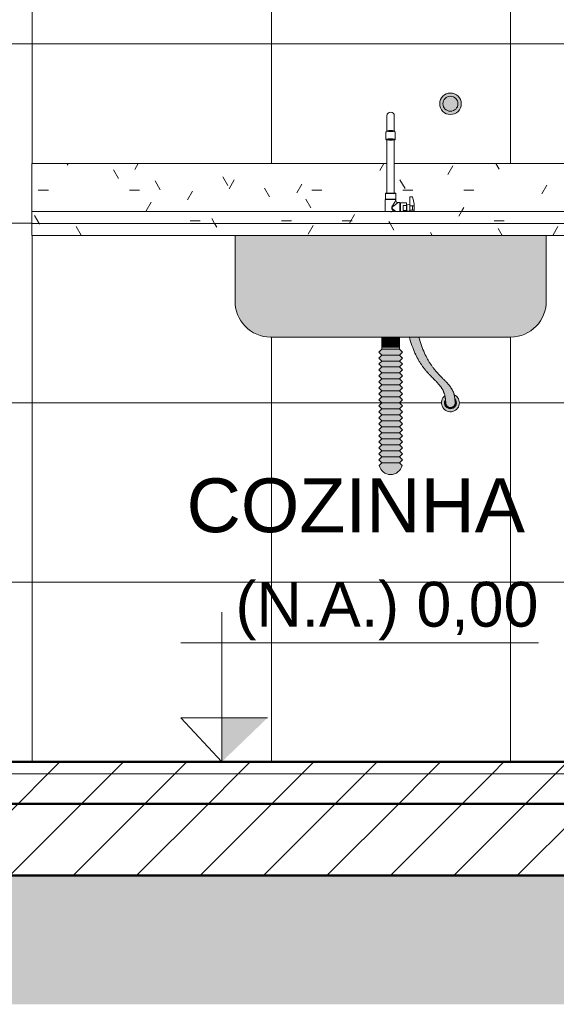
# Model space of a CAD drawing. Header units: metres. Extents: x -2.1 to 42.5, y -15.2 to 5.6.
# Tile 10 of 256: x 4 to 4.9, y -0.4 to 1.2. Entities that reach past the tile are written whole.
import ezdxf

# ---------------------------------------------------------------- set-up
doc = ezdxf.new("R2010")
doc.units = ezdxf.units.M
doc.layers.add('A-DETL', color=7, linetype='Continuous', lineweight=5, true_color=0x00a600)
for name, color, linetype, lineweight in [('A-DETL-GENF', 7, 'Continuous', 5), ('A-FLOR', 7, 'Continuous', 5), ('A-FLOR-MCUT', 7, 'Continuous', 5), ('A-FLOR-PATT', 7, 'Continuous', 50), ('A-WALL-PATT', 7, 'Continuous', 50), ('C-TOPO', 7, 'Continuous', 5), ('G-ANNO-DIMS', 7, 'Continuous', 9), ('G-ANNO-TEXT', 7, 'Continuous', 9), ('P-SANR-FIXT', 7, 'Continuous', 5), ('Q-CASE', 7, 'Continuous', 5)]:
    doc.layers.add(name, color=color, linetype=linetype, lineweight=lineweight)
doc.styles.add('Arial', font='arial.ttf', dxfattribs={"height": 0.075})
doc.styles.add('Arial_1', font='arial.ttf', dxfattribs={"height": 0.09})
pattern_1 = [(45, (2.348, 2.53), (-0.053033, 0.053033), [])]
pattern_2 = [(0, (2.348, 2.53), (0.2032, 0.0508), [0.01676, -0.13564, 0.01676, -0.13564, -0.8128]), (0, (2.348, 2.53), (0.2032, 0.0508), [-0.3048, 0.01676, -0.28804, 0.01676, -0.13564, -0.3556]), (0, (2.348, 2.53), (0.2032, 0.0508), [-0.762, 0.01676, -0.08484, 0.01676, -0.23724]), (120, (2.425, 2.555), (-0.1455941, 0.1505764), [0.01676, -0.13564, 0.01676, -0.13564, -0.8128]), (120, (2.425, 2.555), (-0.1455941, 0.1505764), [-0.3048, 0.01676, -0.28804, 0.01676, -0.13564, -0.3556]), (120, (2.425, 2.555), (-0.1455941, 0.1505764), [-0.762, 0.01676, -0.08484, 0.01676, -0.23724]), (240, (2.45, 2.657), (-0.0576059, -0.2013764), [0.01676, -0.13564, 0.01676, -0.13564, -0.8128]), (240, (2.45, 2.657), (-0.0576059, -0.2013764), [-0.3048, 0.01676, -0.28804, 0.01676, -0.13564, -0.3556]), (240, (2.45, 2.657), (-0.0576059, -0.2013764), [-0.762, 0.01676, -0.08484, 0.01676, -0.23724])]

# ---------------------------------------------------------------- blocks, each defined once
blk = doc.blocks.new('Tampo de Bancada com Cuba - Granilite 50cm-2857465-C')
at = {"layer": 'Q-CASE', "true_color": 0xa7a7a7}
h = blk.add_hatch(dxfattribs=at)
h.set_pattern_fill('FP_2', color=253, style=0, pattern_type=2)
h.set_pattern_definition(pattern_2)
h.paths.add_polyline_path([(4.0136, 0.92), (4.6046, 0.92), (4.6046, 0.9398), (4.6059, 0.9398), (4.6059, 0.9407), (4.605, 0.941), (4.605, 0.9499), (4.6075, 0.9505), (4.6075, 1), (4.0136, 1), (4.0136, 0.9695)])
h.paths.add_polyline_path([(5.0576, 0.92), (5.2136, 0.92), (5.2136, 1), (4.6197, 1), (4.62, 0.9504), (4.6222, 0.9499), (4.6222, 0.9407), (4.6213, 0.9407), (4.6213, 0.9398), (4.6243, 0.9352), (4.626, 0.9347), (4.6292, 0.9345), (4.6292, 0.9337), (4.63, 0.9337), (4.63, 0.9345), (4.64, 0.9345), (4.64, 0.9305), (4.6408, 0.9305), (4.6408, 0.9313), (4.6457, 0.9319), (4.6457, 0.9442), (4.6504, 0.9437), (4.6529, 0.9313), (4.6529, 0.92), (4.8631, 0.92)])
h.paths.add_polyline_path([(4.6454, 0.92), (4.6408, 0.9206), (4.6408, 0.9214), (4.64, 0.9214), (4.64, 0.92), (4.6408, 0.92)])
h.paths.add_polyline_path([(4.6225, 0.9382), (4.6216, 0.9398), (4.6225, 0.9398)])
h = blk.add_hatch(dxfattribs=at)
h.set_pattern_fill('FP_2', color=253, style=0, pattern_type=2)
h.set_pattern_definition(pattern_2)
h.paths.add_polyline_path([(5.0576, 0.9), (5.2136, 0.9), (5.2136, 0.92), (4.0136, 0.92), (4.0136, 0.9), (4.8631, 0.9)])
h = blk.add_hatch(dxfattribs=at)
h.set_pattern_fill('FP_2', color=253, style=0, pattern_type=2)
h.set_pattern_definition(pattern_2)
h.paths.add_polyline_path([(5.2136, 0.88), (5.2136, 0.9), (4.0136, 0.9), (4.0136, 0.88), (5.0576, 0.88)])
at = {"layer": 'Q-CASE'}
for p, q in [((4.0136, 1), (4.6075, 1)), ((4.0136, 0.92), (4.0136, 1)), ((4.6197, 1), (5.2136, 1)), ((5.2136, 1), (5.2136, 0.92)), ((4.0136, 0.92), (5.2136, 0.92)), ((4.0136, 0.9), (4.0136, 0.92)), ((5.2136, 0.9), (5.2136, 0.92)), ((5.2136, 0.9), (4.0136, 0.9)), ((4.0136, 0.9), (5.2136, 0.9)), ((4.0136, 0.88), (4.0136, 0.9)), ((5.2136, 0.88), (5.2136, 0.9)), ((4.3536, 0.88), (4.0136, 0.88)), ((5.2136, 0.88), (4.8736, 0.88))]:
    blk.add_line(p, q, dxfattribs=at)
blk = doc.blocks.new('TORNEIRA DE MESA_ BICA MÓVEL_ BICA ALTA - 1167_C34_Cromado CR10-2217854-C')
at = {"layer": 'P-SANR-FIXT'}
for p, q in [((4.6075, 1.08), (4.6075, 1.055)), ((4.6197, 1.055), (4.6197, 1.08)), ((4.6057, 1.053), (4.6057, 1.0409)), ((4.6075, 1.0396), (4.6075, 0.9505)), ((4.6197, 0.9505), (4.6197, 1.0396)), ((4.6214, 1.0409), (4.6214, 1.053)), ((4.6059, 0.9398), (4.6046, 0.9398)), ((4.6046, 0.9398), (4.6046, 0.92)), ((4.6056, 0.9505), (4.605, 0.9499)), ((4.605, 0.9499), (4.605, 0.9407)), ((4.605, 0.9499), (4.6222, 0.9499)), ((4.605, 0.9407), (4.6059, 0.9407)), ((4.6075, 0.9505), (4.6056, 0.9505)), ((4.6059, 0.9407), (4.6059, 0.9398)), ((4.6059, 0.9407), (4.6213, 0.9407)), ((4.6059, 0.9398), (4.6213, 0.9398)), ((4.6075, 0.9505), (4.6197, 0.9505)), ((4.6225, 0.9382), (4.6165, 0.9294)), ((4.6216, 0.9505), (4.6197, 0.9505)), ((4.6213, 0.9398), (4.6213, 0.9407)), ((4.6213, 0.9407), (4.6222, 0.9407)), ((4.6225, 0.9398), (4.6213, 0.9398)), ((4.6222, 0.9499), (4.6216, 0.9505)), ((4.6222, 0.9407), (4.6222, 0.9499)), ((4.6225, 0.9382), (4.6225, 0.9398)), ((4.6497, 0.9442), (4.6457, 0.9442)), ((4.6457, 0.9442), (4.6457, 0.9314)), ((4.6165, 0.9225), (4.6182, 0.92)), ((4.626, 0.9347), (4.6168, 0.9277)), ((4.6168, 0.9242), (4.6223, 0.92)), ((4.6292, 0.9347), (4.626, 0.9347)), ((4.6292, 0.9337), (4.6292, 0.9347)), ((4.63, 0.9337), (4.6292, 0.9337)), ((4.6292, 0.9337), (4.6292, 0.92)), ((4.64, 0.9345), (4.63, 0.9345)), ((4.63, 0.9345), (4.63, 0.9337)), ((4.63, 0.92), (4.63, 0.9337)), ((4.6348, 0.9301), (4.6348, 0.9218)), ((4.64, 0.9301), (4.6348, 0.9301)), ((4.6348, 0.9218), (4.64, 0.9218)), ((4.64, 0.9305), (4.64, 0.9345)), ((4.6408, 0.9305), (4.64, 0.9305)), ((4.64, 0.9305), (4.64, 0.9214)), ((4.6457, 0.9314), (4.6408, 0.9313)), ((4.6408, 0.9313), (4.6408, 0.9305)), ((4.6408, 0.9305), (4.6408, 0.9214)), ((4.6457, 0.9314), (4.6457, 0.9205)), ((4.6457, 0.9295), (4.6529, 0.9295)), ((4.6457, 0.9224), (4.6529, 0.9224)), ((4.64, 0.92), (4.64, 0.9214)), ((4.64, 0.9214), (4.6408, 0.9214)), ((4.6408, 0.9214), (4.6408, 0.9206)), ((4.6408, 0.9206), (4.6457, 0.9205))]:
    blk.add_line(p, q, dxfattribs=at)
for centre, radius, start, end in [((4.6136, 1.08), 0.00611, 0, 180), ((4.6055, 1.055), 0.00194, 300.0086, 0), ((4.6136, 0.9855), 0.0682, 84.0258, 95.9742), ((4.6136, 1.0204), 0.0351, 79.9629, 100.0371), ((4.6217, 1.055), 0.00194, 180, 239.9914), ((4.6065, 1.0521), 0.00121, 92.5508, 131.4492), ((4.6136, 0.9956), 0.0459, 80.1561, 99.8439), ((4.6069, 1.0409), 0.00113, 180, 234.4583), ((4.6078, 1.043), 0.00344, 243.1079, 264.8921), ((4.6136, 1.0995), 0.0602, 264.1674, 275.8326), ((4.6194, 1.043), 0.00344, 275.1079, 296.8921), ((4.6206, 1.0521), 0.00121, 48.5508, 87.4492), ((4.6203, 1.0409), 0.00113, 305.5417, 0), ((4.626, 0.9382), 0.0035, 180, 270), ((4.6497, 0.9434), 0.0008, 20, 90), ((4.5943, 0.9259), 0.0588, 354.199, 17.5295), ((4.6214, 0.926), 0.00603, 145.542, 214.458), ((4.6181, 0.926), 0.00222, 127, 233), ((4.5943, 0.9259), 0.0561, 356.4132, 3.5868)]:
    blk.add_arc(centre, radius, start, end, dxfattribs=at)
blk.add_ellipse((4.6136, 1.0399), major_axis=(0.00662, 0), ratio=0.119103, start_param=5.892279, end_param=9.815684, dxfattribs=at)
blk = doc.blocks.new('Elevações de ponto - Cota de elevação - corte _N_O e N_A_-1979376-C')
at = {"layer": 'G-ANNO-DIMS'}
blk.add_hatch(color=256, dxfattribs=at).paths.add_polyline_path([(7.1024, 0.0536), (7.0259, -0.02), (7.0259, 0.0536)])
for p, q in [((7.0259, -0.02), (7.0259, 0.23)), ((6.9573, 0.1786), (7.5551, 0.1786)), ((7.0259, -0.02), (6.9573, 0.0536)), ((6.9573, 0.0536), (7.1024, 0.0536)), ((7.0259, 0.0536), (6.9573, 0.0536)), ((6.9573, 0.0536), (7.0259, -0.02)), ((7.0259, -0.02), (7.0259, 0.0536))]:
    blk.add_line(p, q, dxfattribs=at)

msp = doc.modelspace()

# ---------------------------------------------------------------- hatches: boundary and pattern name
at = {"layer": 'A-DETL-GENF', "true_color": 0xebebeb}
h = msp.add_hatch(color=7, dxfattribs=at)
h.paths.add_polyline_path([(4.7136, 1.082), (4.7198, 1.0833), (4.7226, 1.0844), (4.7268, 1.0879), (4.7292, 1.0912), (4.7312, 1.0968), (4.7316, 1.1), (4.731, 1.1047), (4.7292, 1.109), (4.7257, 1.1132), (4.7224, 1.1157), (4.7168, 1.1176), (4.7136, 1.118), (4.7073, 1.1167), (4.7046, 1.1156), (4.7009, 1.1127), (4.6979, 1.1088), (4.696, 1.1032), (4.6956, 1.1), (4.6969, 1.0937), (4.698, 1.091), (4.7015, 1.0868), (4.7054, 1.0841), (4.7089, 1.0826)])
h.paths.add_polyline_path([(4.7136, 1.0875), (4.7089, 1.0885), (4.7073, 1.0892), (4.7046, 1.0914), (4.7028, 1.0937), (4.7015, 1.0968), (4.7011, 1.1), (4.7015, 1.1032), (4.7028, 1.1062), (4.7047, 1.1088), (4.7089, 1.1115), (4.7104, 1.1121), (4.7136, 1.1125), (4.7172, 1.1119), (4.7198, 1.1108), (4.7224, 1.1088), (4.7251, 1.1047), (4.7257, 1.1032), (4.7261, 1.1), (4.7251, 1.0953), (4.7244, 1.0937), (4.7224, 1.0912), (4.7198, 1.0892), (4.7168, 1.0879)])
at = {"layer": 'A-DETL-GENF', "true_color": 0xffffff}
for points in [[(4.7136, 1.0875), (4.7172, 1.0881), (4.7198, 1.0892), (4.7224, 1.0912), (4.7251, 1.0953), (4.7257, 1.0968), (4.7261, 1.1), (4.7251, 1.1047), (4.7244, 1.1062), (4.7222, 1.109), (4.7198, 1.1108), (4.7168, 1.1121), (4.7136, 1.1125), (4.7089, 1.1115), (4.7073, 1.1108), (4.7046, 1.1086), (4.7021, 1.1047), (4.7015, 1.1032), (4.7011, 1.1), (4.7021, 1.0953), (4.7028, 1.0937), (4.7047, 1.0912), (4.7089, 1.0885), (4.7104, 1.0879)], [(4.616, 0.4804), (4.6207, 0.4815), (4.6249, 0.4838), (4.6285, 0.487), (4.6311, 0.491), (4.6328, 0.4955), (4.6283, 0.5), (4.6333, 0.505), (4.6283, 0.51), (4.6333, 0.515), (4.6283, 0.52), (4.6333, 0.525), (4.6283, 0.53), (4.6333, 0.535), (4.6283, 0.54), (4.6333, 0.545), (4.6283, 0.55), (4.6333, 0.555), (4.6283, 0.56), (4.6333, 0.565), (4.6283, 0.57), (4.6333, 0.575), (4.6283, 0.58), (4.6333, 0.585), (4.6283, 0.59), (4.6333, 0.595), (4.6283, 0.6), (4.6333, 0.605), (4.6283, 0.61), (4.6333, 0.615), (4.6283, 0.62), (4.6333, 0.625), (4.6283, 0.63), (4.6333, 0.635), (4.6283, 0.64), (4.6333, 0.645), (4.6283, 0.65), (4.6333, 0.655), (4.6283, 0.66), (4.6333, 0.665), (4.6283, 0.67), (4.6333, 0.675), (4.6283, 0.68), (4.6333, 0.685), (4.6283, 0.69), (4.6283, 0.71), (4.5989, 0.71), (4.5989, 0.69), (4.5939, 0.685), (4.5989, 0.68), (4.5939, 0.675), (4.5989, 0.67), (4.5939, 0.665), (4.5989, 0.66), (4.5939, 0.655), (4.5989, 0.65), (4.5939, 0.645), (4.5989, 0.64), (4.5939, 0.635), (4.5989, 0.63), (4.5939, 0.625), (4.5989, 0.62), (4.5939, 0.615), (4.5989, 0.61), (4.5939, 0.605), (4.5989, 0.6), (4.5939, 0.595), (4.5989, 0.59), (4.5939, 0.585), (4.5989, 0.58), (4.5939, 0.575), (4.5989, 0.57), (4.5939, 0.565), (4.5989, 0.56), (4.5939, 0.555), (4.5989, 0.55), (4.5939, 0.545), (4.5989, 0.54), (4.5939, 0.535), (4.5989, 0.53), (4.5939, 0.525), (4.5989, 0.52), (4.5939, 0.515), (4.5989, 0.51), (4.5939, 0.505), (4.5989, 0.5), (4.5944, 0.4955), (4.596, 0.491), (4.5989, 0.4868), (4.6023, 0.4838), (4.6065, 0.4815), (4.6112, 0.4804)], [(4.7136, 0.592), (4.7166, 0.5928), (4.7198, 0.595), (4.7213, 0.5979), (4.7214, 0.6022), (4.7202, 0.6118), (4.7191, 0.6162), (4.7157, 0.6234), (4.7124, 0.6282), (4.7031, 0.6385), (4.692, 0.6499), (4.6817, 0.6629), (4.6809, 0.664), (4.6755, 0.6729), (4.6686, 0.6873), (4.6653, 0.6956), (4.6609, 0.71), (4.6449, 0.71), (4.6515, 0.69), (4.6559, 0.68), (4.6612, 0.67), (4.6686, 0.659), (4.6706, 0.6563), (4.6817, 0.6439), (4.692, 0.6334), (4.6981, 0.6258), (4.7002, 0.6226), (4.7031, 0.6162), (4.7053, 0.6056), (4.7059, 0.5979), (4.7079, 0.5943), (4.7115, 0.5923), (4.7117, 0.5922)], [(4.7153, 0.5851), (4.7191, 0.586), (4.7224, 0.5879), (4.7263, 0.5923), (4.7279, 0.596), (4.7285, 0.5997), (4.7282, 0.6027), (4.7277, 0.6052), (4.7257, 0.6088), (4.7213, 0.6127), (4.72, 0.6136), (4.7213, 0.6062), (4.7229, 0.6036), (4.7235, 0.6005), (4.7233, 0.5979), (4.7227, 0.596), (4.7213, 0.5937), (4.7195, 0.592), (4.7172, 0.5907), (4.7155, 0.5903), (4.713, 0.5901), (4.7106, 0.5905), (4.7076, 0.592), (4.7059, 0.5937), (4.7049, 0.5951), (4.7039, 0.5979), (4.7036, 0.6007), (4.704, 0.6026), (4.7052, 0.6054), (4.7053, 0.6056), (4.7042, 0.6117), (4.7015, 0.6088), (4.6997, 0.6057), (4.6987, 0.6019), (4.6987, 0.5979), (4.7, 0.5938), (4.7016, 0.5909), (4.7054, 0.5876), (4.7077, 0.5862), (4.7114, 0.5852), (4.7145, 0.5851)], [(4.7143, 0.59), (4.7186, 0.5914), (4.7209, 0.5932), (4.7228, 0.5963), (4.7236, 0.6), (4.7229, 0.6036), (4.7211, 0.6065), (4.7213, 0.5979), (4.7192, 0.5943), (4.7157, 0.5923), (4.7115, 0.5923), (4.7079, 0.5943), (4.7059, 0.5979), (4.7049, 0.6049), (4.7037, 0.6012), (4.7037, 0.5989), (4.7044, 0.5962), (4.7056, 0.594), (4.7073, 0.5922), (4.7094, 0.5909), (4.7118, 0.5902), (4.7142, 0.59)]]:
    msp.add_hatch(color=7, dxfattribs=at).paths.add_polyline_path(points)
at = {"layer": 'A-DETL-GENF', "true_color": 0xebebeb}
msp.add_hatch(color=7, dxfattribs=at).paths.add_polyline_path([(4.6493, 0.71), (4.8086, 0.71), (4.8243, 0.7108), (4.8392, 0.7156), (4.8524, 0.7241), (4.8631, 0.7359), (4.8702, 0.7497), (4.8736, 0.765), (4.8736, 0.88), (4.3536, 0.88), (4.3536, 0.765), (4.3562, 0.7518), (4.3617, 0.7395), (4.3712, 0.7275), (4.3801, 0.72), (4.3921, 0.7138), (4.4051, 0.7104), (4.4186, 0.71), (4.6449, 0.71)])
at = {"layer": 'A-FLOR', "true_color": 0x808080}
h = msp.add_hatch(dxfattribs=at)
h.set_pattern_fill('FP_1', color=8, style=0, pattern_type=2)
h.set_pattern_definition(pattern_1)
h.paths.add_polyline_path([(-0.3464, -0.02), (6.0136, -0.02), (6.0136, 0), (-0.3464, 0)])
at = {"layer": 'A-FLOR-PATT', "lineweight": 5, "true_color": 0x808080}
h = msp.add_hatch(dxfattribs=at)
h.set_pattern_fill('FP_1', color=8, style=0, pattern_type=2)
h.set_pattern_definition(pattern_1)
h.paths.add_polyline_path([(5.641, -0.07), (6.0136, -0.07), (6.0136, -0.02), (-0.3464, -0.02), (-0.3464, -0.07), (4.8631, -0.07)])
h = msp.add_hatch(dxfattribs=at)
h.set_pattern_fill('FP_1', color=8, style=0, pattern_type=2)
h.set_pattern_definition(pattern_1)
h.paths.add_polyline_path([(7.9747, -0.19), (8.3236, -0.19), (8.3236, -0.07), (-0.4964, -0.07), (-0.4964, -0.19), (7.5858, -0.19)])
at = {"layer": 'A-WALL-PATT', "lineweight": 5, "true_color": 0x808080}
h = msp.add_hatch(dxfattribs=at)
h.set_pattern_fill('FP_4', color=8, style=0, pattern_type=2)
h.set_pattern_definition([(0, (3.214, 0), (0, 0.3), []), (90, (3.214, 0), (-0.4, 2e-17), [])])
h.paths.add_polyline_path([(3.2157, 0), (6.0136, 0), (6.0136, 1.5), (3.2137, 1.5), (3.2137, 0.95), (3.2337, 0.95), (3.2337, 0.93), (3.2137, 0.93), (3.2137, 0.1), (3.2157, 0.1), (3.2157, 0.0896)])
h.paths.add_polyline_path([(5.5542, 0.2406), (5.5542, 0.36), (5.6331, 0.36), (5.6331, 0.2406), (5.574, 0.2406)])
h.paths.add_polyline_path([(5.5836, 0.2797), (5.585, 0.2803), (5.5856, 0.2817), (5.585, 0.2831), (5.5836, 0.2837), (5.5821, 0.2831), (5.5816, 0.2817), (5.5821, 0.2803), (5.583, 0.2798)])
h.paths.add_polyline_path([(5.6038, 0.2797), (5.6052, 0.2803), (5.6058, 0.2817), (5.6052, 0.2831), (5.6038, 0.2837), (5.6024, 0.2831), (5.6018, 0.2817), (5.6024, 0.2803), (5.6033, 0.2798)])
h.paths.add_polyline_path([(5.5762, 0.2813), (5.5757, 0.2859), (5.5761, 0.2817)])
h.paths.add_polyline_path([(5.5937, 0.282), (5.5951, 0.2826), (5.5957, 0.284), (5.5951, 0.2854), (5.5937, 0.286), (5.5923, 0.2854), (5.5917, 0.284), (5.5924, 0.2825), (5.5932, 0.282)])
h.paths.add_polyline_path([(5.5836, 0.3163), (5.585, 0.3169), (5.5856, 0.3183), (5.585, 0.3197), (5.5836, 0.3203), (5.5821, 0.3197), (5.5816, 0.3183), (5.5821, 0.3169), (5.583, 0.3164)])
h.paths.add_polyline_path([(5.6038, 0.3163), (5.6052, 0.3169), (5.6058, 0.3183), (5.6052, 0.3197), (5.6038, 0.3203), (5.6024, 0.3197), (5.6018, 0.3183), (5.6024, 0.3169), (5.6033, 0.3164)])
h.paths.add_polyline_path([(5.5762, 0.3179), (5.5757, 0.3225), (5.5761, 0.3183)])
h.paths.add_polyline_path([(5.5937, 0.3186), (5.5951, 0.3192), (5.5957, 0.3206), (5.5951, 0.322), (5.5937, 0.3226), (5.5923, 0.322), (5.5917, 0.3206), (5.5924, 0.3191), (5.5932, 0.3186)])
h.paths.add_polyline_path([(4.6112, 0.4804), (4.6065, 0.4815), (4.6023, 0.4838), (4.5987, 0.487), (4.596, 0.491), (4.5944, 0.4955), (4.5987, 0.5002), (4.5939, 0.505), (4.5989, 0.51), (4.5939, 0.515), (4.5989, 0.52), (4.5939, 0.525), (4.5989, 0.53), (4.5939, 0.535), (4.5989, 0.54), (4.5939, 0.545), (4.5989, 0.55), (4.5939, 0.555), (4.5989, 0.56), (4.5939, 0.565), (4.5989, 0.57), (4.5939, 0.575), (4.5989, 0.58), (4.5939, 0.585), (4.5989, 0.59), (4.5939, 0.595), (4.5989, 0.6), (4.5939, 0.605), (4.5989, 0.61), (4.5939, 0.615), (4.5989, 0.62), (4.5939, 0.625), (4.5989, 0.63), (4.5939, 0.635), (4.5989, 0.64), (4.5939, 0.645), (4.5989, 0.65), (4.5939, 0.655), (4.5989, 0.66), (4.5939, 0.665), (4.5989, 0.67), (4.5939, 0.675), (4.5989, 0.68), (4.5939, 0.685), (4.5989, 0.69), (4.5989, 0.71), (4.4051, 0.7104), (4.3921, 0.7138), (4.3801, 0.72), (4.3695, 0.7291), (4.3617, 0.7395), (4.3562, 0.7518), (4.3536, 0.765), (4.3536, 0.88), (4.0136, 0.88), (4.0136, 1), (4.6075, 1), (4.6069, 1.04), (4.6057, 1.0409), (4.6057, 1.053), (4.6072, 1.054), (4.6075, 1.055), (4.6077, 1.0816), (4.6093, 1.0844), (4.6105, 1.0853), (4.6136, 1.0862), (4.6166, 1.0853), (4.6189, 1.0831), (4.6197, 1.08), (4.6203, 1.0536), (4.6214, 1.053), (4.6214, 1.0409), (4.6197, 1.0396), (4.6203, 1), (5.2136, 1), (5.2136, 0.88), (4.8736, 0.88), (4.8736, 0.765), (4.8702, 0.7497), (4.863, 0.7357), (4.8524, 0.7241), (4.8392, 0.7156), (4.8243, 0.7108), (4.8086, 0.71), (4.6609, 0.71), (4.6675, 0.69), (4.6702, 0.6833), (4.6755, 0.6729), (4.6817, 0.6629), (4.6871, 0.6557), (4.6977, 0.6439), (4.708, 0.6334), (4.7141, 0.6258), (4.7172, 0.6203), (4.7191, 0.6162), (4.72, 0.6136), (4.7232, 0.6115), (4.7267, 0.607), (4.728, 0.6037), (4.7285, 0.5997), (4.7279, 0.596), (4.7261, 0.592), (4.7252, 0.5905), (4.7219, 0.5876), (4.7169, 0.5855), (4.7145, 0.5851), (4.7096, 0.5857), (4.7077, 0.5862), (4.7044, 0.5882), (4.7009, 0.5922), (4.6995, 0.5952), (4.6987, 0.5984), (4.6991, 0.6034), (4.6997, 0.6057), (4.7031, 0.6105), (4.7042, 0.6118), (4.7031, 0.6162), (4.7002, 0.6226), (4.6964, 0.6282), (4.6866, 0.639), (4.6762, 0.6497), (4.6679, 0.66), (4.6649, 0.664), (4.6595, 0.6729), (4.6542, 0.6833), (4.6493, 0.6956), (4.6449, 0.71), (4.6283, 0.71), (4.6283, 0.69), (4.6333, 0.685), (4.6283, 0.68), (4.6333, 0.675), (4.6283, 0.67), (4.6333, 0.665), (4.6283, 0.66), (4.6333, 0.655), (4.6283, 0.65), (4.6333, 0.645), (4.6283, 0.64), (4.6333, 0.635), (4.6283, 0.63), (4.6333, 0.625), (4.6283, 0.62), (4.6333, 0.615), (4.6283, 0.61), (4.6333, 0.605), (4.6283, 0.6), (4.6333, 0.595), (4.6283, 0.59), (4.6333, 0.585), (4.6283, 0.58), (4.6333, 0.575), (4.6283, 0.57), (4.6333, 0.565), (4.6283, 0.56), (4.6333, 0.555), (4.6283, 0.55), (4.6333, 0.545), (4.6283, 0.54), (4.6333, 0.535), (4.6283, 0.53), (4.6333, 0.525), (4.6283, 0.52), (4.6333, 0.515), (4.6283, 0.51), (4.6333, 0.505), (4.6285, 0.4998), (4.6328, 0.4955), (4.6311, 0.491), (4.6283, 0.4868), (4.6249, 0.4838), (4.6207, 0.4815), (4.616, 0.4804)])
h.paths.add_polyline_path([(4.7136, 1.082), (4.7073, 1.0833), (4.7046, 1.0844), (4.7004, 1.0879), (4.6979, 1.0912), (4.696, 1.0968), (4.6956, 1.1002), (4.6969, 1.1062), (4.698, 1.109), (4.7015, 1.1132), (4.7047, 1.1157), (4.7104, 1.1176), (4.7144, 1.1179), (4.7198, 1.1167), (4.7226, 1.1156), (4.7263, 1.1127), (4.7292, 1.1088), (4.7312, 1.1032), (4.7316, 1.1), (4.731, 1.0953), (4.7292, 1.091), (4.7263, 1.0873), (4.7224, 1.0843), (4.7172, 1.0825)])
h.paths.add_polyline_path([(3.915, 1.0906), (3.8942, 1.0906), (3.8942, 1.21), (3.9731, 1.21), (3.9731, 1.0906), (3.9152, 1.0906)])
h.paths.add_polyline_path([(5.054, 1.0906), (5.0342, 1.0906), (5.0342, 1.21), (5.1131, 1.21), (5.1131, 1.0906), (5.0552, 1.0906)])
h.paths.add_polyline_path([(3.9236, 1.1297), (3.925, 1.1303), (3.9256, 1.1317), (3.925, 1.1331), (3.9236, 1.1337), (3.9221, 1.1331), (3.9216, 1.1317), (3.9221, 1.1303), (3.923, 1.1298)])
h.paths.add_polyline_path([(5.0636, 1.1297), (5.065, 1.1303), (5.0656, 1.1317), (5.065, 1.1331), (5.0636, 1.1337), (5.0621, 1.1331), (5.0616, 1.1317), (5.0621, 1.1303), (5.063, 1.1298)])
h.paths.add_polyline_path([(5.0838, 1.1297), (5.0852, 1.1303), (5.0858, 1.1317), (5.0852, 1.1331), (5.0838, 1.1337), (5.0824, 1.1331), (5.0818, 1.1317), (5.0824, 1.1303), (5.0833, 1.1298)])
h.paths.add_polyline_path([(3.9438, 1.1297), (3.9452, 1.1303), (3.9458, 1.1317), (3.9452, 1.1331), (3.9438, 1.1337), (3.9424, 1.1331), (3.9418, 1.1317), (3.9424, 1.1303), (3.9433, 1.1298)])
h.paths.add_polyline_path([(5.0562, 1.1313), (5.0557, 1.1363), (5.0561, 1.1317)])
h.paths.add_polyline_path([(3.9162, 1.1313), (3.9157, 1.1363), (3.9161, 1.1317)])
h.paths.add_polyline_path([(3.9337, 1.132), (3.9351, 1.1326), (3.9357, 1.134), (3.9351, 1.1354), (3.9337, 1.136), (3.9323, 1.1354), (3.9317, 1.134), (3.9323, 1.1326), (3.9332, 1.132)])
h.paths.add_polyline_path([(5.0737, 1.132), (5.0751, 1.1326), (5.0757, 1.134), (5.0751, 1.1354), (5.0737, 1.136), (5.0723, 1.1354), (5.0717, 1.134), (5.0723, 1.1326), (5.0732, 1.132)])
h.paths.add_polyline_path([(5.0636, 1.1663), (5.065, 1.1669), (5.0656, 1.1683), (5.065, 1.1697), (5.0636, 1.1703), (5.0621, 1.1697), (5.0616, 1.1683), (5.0621, 1.1669), (5.063, 1.1664)])
h.paths.add_polyline_path([(3.9236, 1.1663), (3.925, 1.1669), (3.9256, 1.1683), (3.925, 1.1697), (3.9236, 1.1703), (3.9221, 1.1697), (3.9216, 1.1683), (3.9221, 1.1669), (3.923, 1.1664)])
h.paths.add_polyline_path([(5.0838, 1.1663), (5.0852, 1.1669), (5.0858, 1.1683), (5.0852, 1.1697), (5.0838, 1.1703), (5.0824, 1.1697), (5.0818, 1.1683), (5.0824, 1.1669), (5.0833, 1.1664)])
h.paths.add_polyline_path([(3.9438, 1.1663), (3.9452, 1.1669), (3.9458, 1.1683), (3.9452, 1.1697), (3.9438, 1.1703), (3.9424, 1.1697), (3.9418, 1.1683), (3.9424, 1.1669), (3.9433, 1.1664)])
h.paths.add_polyline_path([(5.0562, 1.1679), (5.0558, 1.1723), (5.0561, 1.1683)])
h.paths.add_polyline_path([(3.9162, 1.1679), (3.9157, 1.1726), (3.9161, 1.1683)])
h.paths.add_polyline_path([(5.0737, 1.1686), (5.0751, 1.1692), (5.0757, 1.1706), (5.0751, 1.172), (5.0737, 1.1726), (5.0723, 1.172), (5.0717, 1.1706), (5.0723, 1.1692), (5.0732, 1.1686)])
h.paths.add_polyline_path([(3.9337, 1.1686), (3.9351, 1.1692), (3.9357, 1.1706), (3.9351, 1.172), (3.9337, 1.1726), (3.9323, 1.172), (3.9317, 1.1706), (3.9323, 1.1692), (3.9332, 1.1686)])
at = {"layer": 'C-TOPO', "true_color": 0xd2e2c2}
msp.add_hatch(color=254, dxfattribs=at).paths.add_polyline_path([(6.0299, -0.4054), (10.3084, -0.4054), (10.3084, -0.1101), (8.3236, -0.1101), (8.3236, -0.19), (-0.4964, -0.19), (-0.4964, -0.1101), (-2.138, -0.1101), (-2.138, -0.4054), (5.641, -0.4054)])

# ---------------------------------------------------------------- linework, layer by layer
at = {"layer": 'A-DETL', "color": 7}
for p, q in [((4.8736, 0.88), (4.3536, 0.88)), ((4.3536, 0.88), (4.3536, 0.765)), ((4.8736, 0.765), (4.8736, 0.88)), ((4.4186, 0.71), (4.5989, 0.71)), ((4.6283, 0.71), (4.5989, 0.71)), ((4.5989, 0.71), (4.5989, 0.69)), ((4.5989, 0.7097), (4.6283, 0.7097)), ((4.6283, 0.7081), (4.5989, 0.7081)), ((4.6283, 0.71), (4.6449, 0.71)), ((4.6283, 0.69), (4.6283, 0.71)), ((4.6609, 0.71), (4.6449, 0.71)), ((4.6609, 0.71), (4.8086, 0.71)), ((4.5989, 0.7063), (4.6283, 0.7063)), ((4.6283, 0.7048), (4.5989, 0.7048)), ((4.5989, 0.703), (4.6283, 0.703)), ((4.6283, 0.7014), (4.5989, 0.7014)), ((4.5989, 0.6997), (4.6283, 0.6997)), ((4.6283, 0.6981), (4.5989, 0.6981)), ((4.5989, 0.6963), (4.6283, 0.6963)), ((4.6283, 0.6948), (4.5989, 0.6948)), ((4.5989, 0.693), (4.6283, 0.693)), ((4.5989, 0.69), (4.5939, 0.685)), ((4.5939, 0.685), (4.5989, 0.68)), ((4.5989, 0.68), (4.5939, 0.675)), ((4.5939, 0.675), (4.5989, 0.67)), ((4.6283, 0.69), (4.5989, 0.69)), ((4.5989, 0.68), (4.6283, 0.68)), ((4.6333, 0.685), (4.6283, 0.69)), ((4.6283, 0.68), (4.6333, 0.685)), ((4.6333, 0.675), (4.6283, 0.68)), ((4.6283, 0.67), (4.6333, 0.675)), ((4.5989, 0.67), (4.5939, 0.665)), ((4.5939, 0.665), (4.5989, 0.66)), ((4.5989, 0.66), (4.5939, 0.655)), ((4.5989, 0.67), (4.6283, 0.67)), ((4.6283, 0.66), (4.5989, 0.66)), ((4.6333, 0.665), (4.6283, 0.67)), ((4.6283, 0.66), (4.6333, 0.665)), ((4.6333, 0.655), (4.6283, 0.66)), ((4.5939, 0.655), (4.5989, 0.65)), ((4.5989, 0.65), (4.5939, 0.645)), ((4.5939, 0.645), (4.5989, 0.64)), ((4.5989, 0.65), (4.6283, 0.65)), ((4.6283, 0.65), (4.6333, 0.655)), ((4.6333, 0.645), (4.6283, 0.65)), ((4.6283, 0.64), (4.6333, 0.645)), ((4.5989, 0.64), (4.5939, 0.635)), ((4.5939, 0.635), (4.5989, 0.63)), ((4.5989, 0.63), (4.5939, 0.625)), ((4.5989, 0.64), (4.6283, 0.64)), ((4.6283, 0.63), (4.5989, 0.63)), ((4.6333, 0.635), (4.6283, 0.64)), ((4.6283, 0.63), (4.6333, 0.635)), ((4.6333, 0.625), (4.6283, 0.63)), ((4.5939, 0.625), (4.5989, 0.62)), ((4.5989, 0.62), (4.5939, 0.615)), ((4.5939, 0.615), (4.5989, 0.61)), ((4.5989, 0.61), (4.5939, 0.605)), ((4.5989, 0.62), (4.6283, 0.62)), ((4.5989, 0.61), (4.6283, 0.61)), ((4.6283, 0.62), (4.6333, 0.625)), ((4.6333, 0.615), (4.6283, 0.62)), ((4.6283, 0.61), (4.6333, 0.615)), ((4.6333, 0.605), (4.6283, 0.61)), ((4.7053, 0.6056), (4.7043, 0.6118)), ((4.72, 0.6136), (4.7208, 0.607)), ((4.5939, 0.605), (4.5989, 0.6)), ((4.5989, 0.6), (4.5939, 0.595)), ((4.5939, 0.595), (4.5989, 0.59)), ((4.6283, 0.6), (4.5989, 0.6)), ((4.6283, 0.6), (4.6333, 0.605)), ((4.6333, 0.595), (4.6283, 0.6)), ((4.6283, 0.59), (4.6333, 0.595)), ((4.7056, 0.6), (4.7053, 0.6056)), ((4.7211, 0.6065), (4.7216, 0.6)), ((4.5989, 0.59), (4.5939, 0.585)), ((4.5939, 0.585), (4.5989, 0.58)), ((4.5989, 0.58), (4.5939, 0.575)), ((4.5989, 0.59), (4.6283, 0.59)), ((4.5989, 0.58), (4.6283, 0.58)), ((4.6333, 0.585), (4.6283, 0.59)), ((4.6283, 0.58), (4.6333, 0.585)), ((4.6333, 0.575), (4.6283, 0.58)), ((4.5939, 0.575), (4.5989, 0.57)), ((4.5989, 0.57), (4.5939, 0.565)), ((4.5939, 0.565), (4.5989, 0.56)), ((4.5989, 0.56), (4.5939, 0.555)), ((4.6283, 0.57), (4.5989, 0.57)), ((4.5989, 0.56), (4.6283, 0.56)), ((4.6283, 0.57), (4.6333, 0.575)), ((4.6333, 0.565), (4.6283, 0.57)), ((4.6283, 0.56), (4.6333, 0.565)), ((4.6333, 0.555), (4.6283, 0.56)), ((4.5939, 0.555), (4.5989, 0.55)), ((4.5989, 0.55), (4.5939, 0.545)), ((4.5939, 0.545), (4.5989, 0.54)), ((4.5989, 0.55), (4.6283, 0.55)), ((4.6283, 0.55), (4.6333, 0.555)), ((4.6333, 0.545), (4.6283, 0.55)), ((4.6283, 0.54), (4.6333, 0.545)), ((4.5989, 0.54), (4.5939, 0.535)), ((4.5939, 0.535), (4.5989, 0.53)), ((4.5989, 0.53), (4.5939, 0.525)), ((4.6283, 0.54), (4.5989, 0.54)), ((4.5989, 0.53), (4.6283, 0.53)), ((4.6333, 0.535), (4.6283, 0.54)), ((4.6283, 0.53), (4.6333, 0.535)), ((4.6333, 0.525), (4.6283, 0.53)), ((4.5939, 0.525), (4.5989, 0.52)), ((4.5989, 0.52), (4.5939, 0.515)), ((4.5939, 0.515), (4.5989, 0.51)), ((4.5989, 0.52), (4.6283, 0.52)), ((4.6283, 0.52), (4.6333, 0.525)), ((4.6333, 0.515), (4.6283, 0.52)), ((4.6283, 0.51), (4.6333, 0.515)), ((4.5989, 0.51), (4.5939, 0.505)), ((4.5939, 0.505), (4.5989, 0.5)), ((4.5989, 0.5), (4.5944, 0.4955)), ((4.6283, 0.51), (4.5989, 0.51)), ((4.6283, 0.5), (4.5989, 0.5)), ((4.6333, 0.505), (4.6283, 0.51)), ((4.6283, 0.5), (4.6333, 0.505)), ((4.6328, 0.4955), (4.6283, 0.5))]:
    msp.add_line(p, q, dxfattribs=at)
for centre, radius, start, end in [((4.7136, 1.1), 0.018, 0, 180), ((4.7136, 1.1), 0.0125, 0, 180), ((4.7136, 1.1), 0.018, 180, 360), ((4.7136, 1.1), 0.0125, 180, 0), ((4.4136, 0.77), 0.0602, 184.7633, 274.764), ((4.8134, 0.7703), 0.0605, 265.466, 355.0067), ((4.7136, 0.6), 0.015, 128.1942, 64.848), ((4.7136, 0.6), 0.01, 146.0255, 44.2311), ((4.7136, 0.6), 0.008, 180, 360), ((4.7136, 0.6), 0.01, 28.4095, 35.3038), ((4.6136, 0.4999), 0.0197, 192.9444, 347.0556)]:
    msp.add_arc(centre, radius, start, end, dxfattribs=at)
for points, knots in [([(4.6449, 0.71), (4.6463, 0.7049), (4.6492, 0.6953), (4.6541, 0.683), (4.6585, 0.6743), (4.6622, 0.6682), (4.665, 0.6639), (4.6678, 0.6599), (4.6706, 0.6563), (4.6734, 0.6529), (4.6758, 0.6502), (4.6776, 0.6482), (4.679, 0.6467), (4.6804, 0.6453), (4.6818, 0.6439), (4.6831, 0.6425), (4.6849, 0.6407), (4.6866, 0.639), (4.6883, 0.6372), (4.6896, 0.636), (4.6908, 0.6347), (4.692, 0.6334), (4.6932, 0.6321), (4.6947, 0.6304), (4.6961, 0.6287), (4.6975, 0.6268), (4.6984, 0.6255), (4.6993, 0.624), (4.7002, 0.6226), (4.701, 0.6211), (4.7018, 0.6195), (4.7025, 0.6179), (4.7031, 0.6162), (4.7037, 0.6145), (4.7041, 0.613), (4.7043, 0.6121), (4.7043, 0.6118)], [0, 0, 0, 0, 0.0714286, 0.1428571, 0.2142857, 0.25, 0.2857143, 0.3214286, 0.3571429, 0.3928571, 0.4285714, 0.4464286, 0.4642857, 0.4821429, 0.5, 0.5178571, 0.5357143, 0.5714286, 0.5892857, 0.6071429, 0.625, 0.6428571, 0.6607143, 0.6785714, 0.7142857, 0.7321429, 0.75, 0.7678571, 0.7857143, 0.8035714, 0.8214286, 0.8392857, 0.8571429, 0.875, 0.8928571, 0.9007235, 0.9007235, 0.9007235, 0.9007235]), ([(4.7203, 0.612), (4.7203, 0.6122), (4.72, 0.613), (4.7197, 0.6145), (4.7189, 0.6168), (4.718, 0.619), (4.717, 0.6211), (4.7162, 0.6226), (4.7153, 0.624), (4.7141, 0.6259), (4.7128, 0.6278), (4.7114, 0.6295), (4.7103, 0.6308), (4.7092, 0.6321), (4.708, 0.6334), (4.7068, 0.6347), (4.7056, 0.636), (4.7043, 0.6372), (4.7031, 0.6385), (4.7018, 0.6398), (4.7004, 0.6411), (4.6991, 0.6425), (4.6978, 0.6439), (4.6964, 0.6453), (4.695, 0.6467), (4.6936, 0.6482), (4.6918, 0.6502), (4.6894, 0.6529), (4.6866, 0.6563), (4.6838, 0.6599), (4.681, 0.6639), (4.6782, 0.6682), (4.6745, 0.6743), (4.6701, 0.683), (4.6652, 0.6953), (4.6623, 0.7049), (4.6609, 0.71)], [0.1006225, 0.1006225, 0.1006225, 0.1006225, 0.1071429, 0.125, 0.1428571, 0.1785714, 0.1964286, 0.2142857, 0.2321429, 0.25, 0.2857143, 0.3035714, 0.3214286, 0.3392857, 0.3571429, 0.375, 0.3928571, 0.4107143, 0.4285714, 0.4464286, 0.4642857, 0.4821429, 0.5, 0.5178571, 0.5357143, 0.5535714, 0.5714286, 0.6071429, 0.6428571, 0.6785714, 0.7142857, 0.75, 0.7857143, 0.8571429, 0.9285714, 1, 1, 1, 1]), ([(4.7046, 0.6105), (4.7047, 0.6099), (4.7049, 0.6088), (4.7051, 0.6077), (4.7052, 0.6072)], [0.91348258, 0.91348258, 0.91348258, 0.91348258, 0.92857143, 0.94252605, 0.94252605, 0.94252605, 0.94252605])]:
    msp.add_open_spline(points, degree=3, knots=knots, dxfattribs=at)
at = {"layer": 'A-FLOR', "lineweight": 50}
for p, q in [((6.1336, 0), (-0.3464, 0)), ((-0.3464, -0.07), (8.3336, -0.07)), ((-0.4964, -0.19), (8.3236, -0.19))]:
    msp.add_line(p, q, dxfattribs=at)
at = {"layer": 'A-FLOR-MCUT'}
msp.add_line((6.0136, -0.02), (-0.3464, -0.02), dxfattribs=at)

# ---------------------------------------------------------------- block references
at = {"layer": 'G-ANNO-DIMS'}
msp.add_blockref('Elevações de ponto - Cota de elevação - corte _N_O e N_A_-1979376-C', (-2.6945, 0.02), dxfattribs=at)
at = {"layer": 'P-SANR-FIXT'}
msp.add_blockref('TORNEIRA DE MESA_ BICA MÓVEL_ BICA ALTA - 1167_C34_Cromado CR10-2217854-C', (0, 0), dxfattribs=at)
at = {"layer": 'Q-CASE'}
msp.add_blockref('Tampo de Bancada com Cuba - Granilite 50cm-2857465-C', (0, 0), dxfattribs=at)

# ---------------------------------------------------------------- texts
at = {"layer": 'G-ANNO-DIMS', "lineweight": 18, "insert": (4.3542, 0.3009), "char_height": 0.075, "width": 0.605101, "attachment_point": 1, "line_spacing_factor": 0.941778, "style": 'Arial'}
msp.add_mtext('(N.A.) 0,00', dxfattribs=at)
at = {"layer": 'G-ANNO-TEXT', "insert": (4.2724, 0.4738), "char_height": 0.09, "width": 0.669409, "attachment_point": 1, "style": 'Arial_1'}
msp.add_mtext('COZINHA', dxfattribs=at)

doc.saveas('drawing.dxf')
